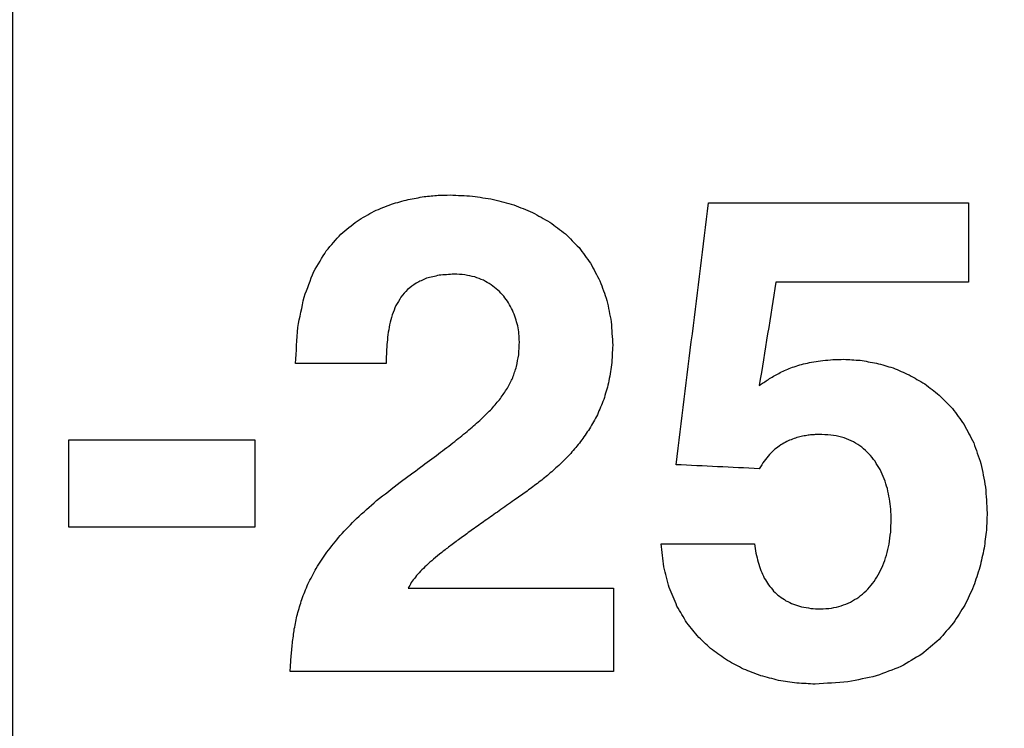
# Model space of a CAD drawing. Header units: inches. Extents: x 0.2 to 16.8, y 0.1 to 10.8.
# Tile 30 of 46: x 4.0816 to 4.2047, y 7.2071 to 7.2957. Entities that reach past the tile are written whole.
import ezdxf

# ---------------------------------------------------------------- set-up
doc = ezdxf.new("R2010")
doc.units = ezdxf.units.IN
doc.header["$LTSCALE"] = 0.935
doc.header["$MEASUREMENT"] = 0
doc.layers.get('0').update_dxf_attribs({"linetype": 'CONTINUOUS'})
doc.layers.add('DATUMCURVES', color=7, linetype='CONTINUOUS')
doc.layers.add('DIMENSIONS', color=7, linetype='CONTINUOUS')
doc.styles.get("Standard").update_dxf_attribs({"font": 'txt', "width": 0.8})
doc.dimstyles.new('DIMSTYLE_2', dxfattribs={"dimtxt": 0.125, "dimasz": 0.18, "dimexe": 0.18, "dimexo": 0.0625, "dimgap": 0.09, "dimtad": 0, "dimtih": 1, "dimtoh": 1, "dimdec": 3, "dimzin": 4, "dimdsep": 46, "dimtxsty": 'STANDARD', "dimblk": '_FILLED', "dimblk1": '_FILLED', "dimblk2": '_FILLED', "dimcen": 0.09, "dimadec": 0, "dimazin": 0, "dimtp": 0.001, "dimtm": 0.001, "dimtfac": 1, "dimtdec": 3, "dimtofl": 0, "dimtmove": 0, "dimatfit": 3, "dimldrblk": '_FILLED', "dimfxl": 1, "dimtolj": 1, "dimtzin": 4, "dimarcsym": 0})

# ---------------------------------------------------------------- blocks, each defined once
blk = doc.blocks.new('*D12')
at = {"layer": 'DIMENSIONS', "color": 2, "linetype": 'CONTINUOUS'}
for p, q in [((4.15807, 8.1638), (4.15807, 8.45783)), ((4.08072, 8.11379), (4.15807, 8.1638)), ((4.08072, 6.84791), (4.08072, 8.11379))]:
    blk.add_line(p, q, dxfattribs=at)
at = {"layer": 'DIMENSIONS', "color": 2, "linetype": 'CONTINUOUS', "width": 0.8}
for s, p in [(']', (4.22057, 9.84533)), ('2.81', (4.22057, 9.44533)), ('[', (4.22057, 9.34533)), ('.111', (4.22057, 8.82033)), ('2X ', (4.22057, 8.52033))]:
    blk.add_text(s, height=0.125, rotation=90, dxfattribs=at).set_placement(p)
blk = doc.blocks.new('_FILLED')
at = {"color": 0, "linetype": 'BYBLOCK'}
blk.add_solid([(0, 0), (-1, 0.17361), (-1, -0.17361)], dxfattribs=at)

msp = doc.modelspace()

# ---------------------------------------------------------------- linework, layer by layer
at = {"layer": 'DATUMCURVES', "color": 40, "linetype": 'CONTINUOUS'}
for points in [[(4.1259, 7.27175, -0.2495), (4.12662, 7.27204, -0.2495), (4.12734, 7.27234, -0.2495), (4.12806, 7.27263, -0.2495)], [(4.12806, 7.27263, -0.2495), (4.12876, 7.27283, -0.2495), (4.12947, 7.27302, -0.2495), (4.13017, 7.27322, -0.2495)], [(4.13017, 7.27322, -0.2495), (4.13083, 7.27334, -0.2495), (4.13149, 7.27345, -0.2495), (4.13215, 7.27357, -0.2495)], [(4.13215, 7.27357, -0.2495), (4.13274, 7.27363, -0.2495), (4.13333, 7.27368, -0.2495), (4.13392, 7.27374, -0.2495)], [(4.13392, 7.27374, -0.2495), (4.13442, 7.27375, -0.2495), (4.13491, 7.27377, -0.2495), (4.13541, 7.27378, -0.2495)], [(4.13541, 7.27378, -0.2495), (4.13633, 7.27373, -0.2495), (4.13726, 7.27369, -0.2495), (4.13819, 7.27364, -0.2495)], [(4.13819, 7.27364, -0.2495), (4.13907, 7.2735, -0.2495), (4.13996, 7.27337, -0.2495), (4.14085, 7.27323, -0.2495)], [(4.14085, 7.27323, -0.2495), (4.14169, 7.273, -0.2495), (4.14252, 7.27277, -0.2495), (4.14336, 7.27254, -0.2495)], [(4.16366, 7.24005, -0.2495), (4.16502, 7.25096, -0.2495), (4.16638, 7.26187, -0.2495), (4.16774, 7.27278, -0.2495)], [(4.16774, 7.27278, -0.2495), (4.17857, 7.27278, -0.2495), (4.18941, 7.27278, -0.2495), (4.20024, 7.27278, -0.2495)], [(4.20024, 7.27278, -0.2495), (4.20024, 7.26948, -0.2495), (4.20024, 7.26618, -0.2495), (4.20024, 7.26288, -0.2495)], [(4.12377, 7.27052, -0.2495), (4.12448, 7.27093, -0.2495), (4.12519, 7.27134, -0.2495), (4.1259, 7.27175, -0.2495)], [(4.14336, 7.27254, -0.2495), (4.14415, 7.27222, -0.2495), (4.14493, 7.27191, -0.2495), (4.14571, 7.27159, -0.2495)], [(4.14571, 7.27159, -0.2495), (4.14643, 7.27119, -0.2495), (4.14715, 7.27078, -0.2495), (4.14787, 7.27038, -0.2495)], [(4.12175, 7.26889, -0.2495), (4.12242, 7.26943, -0.2495), (4.1231, 7.26998, -0.2495), (4.12377, 7.27052, -0.2495)], [(4.14787, 7.27038, -0.2495), (4.14852, 7.26989, -0.2495), (4.14917, 7.26941, -0.2495), (4.14982, 7.26892, -0.2495)], [(4.11992, 7.2668, -0.2495), (4.12053, 7.2675, -0.2495), (4.12114, 7.26819, -0.2495), (4.12175, 7.26889, -0.2495)], [(4.14982, 7.26892, -0.2495), (4.15039, 7.26835, -0.2495), (4.15096, 7.26777, -0.2495), (4.15153, 7.2672, -0.2495)], [(4.11835, 7.26419, -0.2495), (4.11887, 7.26506, -0.2495), (4.1194, 7.26593, -0.2495), (4.11992, 7.2668, -0.2495)], [(4.15153, 7.2672, -0.2495), (4.15202, 7.26654, -0.2495), (4.1525, 7.26589, -0.2495), (4.15298, 7.26523, -0.2495)], [(4.15298, 7.26523, -0.2495), (4.15337, 7.26449, -0.2495), (4.15376, 7.26376, -0.2495), (4.15415, 7.26302, -0.2495)], [(4.11714, 7.26101, -0.2495), (4.11754, 7.26207, -0.2495), (4.11795, 7.26313, -0.2495), (4.11835, 7.26419, -0.2495)], [(4.13115, 7.26275, -0.2495), (4.1308, 7.26249, -0.2495), (4.13044, 7.26222, -0.2495), (4.13009, 7.26196, -0.2495)], [(4.13245, 7.26336, -0.2495), (4.13202, 7.26316, -0.2495), (4.13158, 7.26295, -0.2495), (4.13115, 7.26275, -0.2495)], [(4.13403, 7.26374, -0.2495), (4.1335, 7.26361, -0.2495), (4.13298, 7.26349, -0.2495), (4.13245, 7.26336, -0.2495)], [(4.13591, 7.26388, -0.2495), (4.13528, 7.26383, -0.2495), (4.13465, 7.26379, -0.2495), (4.13403, 7.26374, -0.2495)], [(4.13726, 7.26379, -0.2495), (4.13681, 7.26382, -0.2495), (4.13636, 7.26385, -0.2495), (4.13591, 7.26388, -0.2495)], [(4.13848, 7.26353, -0.2495), (4.13807, 7.26362, -0.2495), (4.13767, 7.2637, -0.2495), (4.13726, 7.26379, -0.2495)], [(4.13957, 7.26311, -0.2495), (4.13921, 7.26325, -0.2495), (4.13884, 7.26339, -0.2495), (4.13848, 7.26353, -0.2495)], [(4.14054, 7.26256, -0.2495), (4.14022, 7.26274, -0.2495), (4.1399, 7.26293, -0.2495), (4.13957, 7.26311, -0.2495)], [(4.15415, 7.26302, -0.2495), (4.15444, 7.26221, -0.2495), (4.15473, 7.26139, -0.2495), (4.15502, 7.26058, -0.2495)], [(4.17616, 7.26288, -0.2495), (4.17546, 7.25857, -0.2495), (4.17477, 7.25426, -0.2495), (4.17407, 7.24995, -0.2495)], [(4.20024, 7.26288, -0.2495), (4.19221, 7.26288, -0.2495), (4.18418, 7.26288, -0.2495), (4.17616, 7.26288, -0.2495)], [(4.13009, 7.26196, -0.2495), (4.12982, 7.26164, -0.2495), (4.12954, 7.26133, -0.2495), (4.12926, 7.26101, -0.2495)], [(4.14139, 7.26189, -0.2495), (4.14111, 7.26211, -0.2495), (4.14082, 7.26234, -0.2495), (4.14054, 7.26256, -0.2495)], [(4.14211, 7.26112, -0.2495), (4.14187, 7.26138, -0.2495), (4.14163, 7.26163, -0.2495), (4.14139, 7.26189, -0.2495)], [(4.11635, 7.25721, -0.2495), (4.11661, 7.25848, -0.2495), (4.11688, 7.25974, -0.2495), (4.11714, 7.26101, -0.2495)], [(4.12926, 7.26101, -0.2495), (4.12905, 7.26065, -0.2495), (4.12884, 7.2603, -0.2495), (4.12863, 7.25994, -0.2495)], [(4.14272, 7.26027, -0.2495), (4.14252, 7.26055, -0.2495), (4.14232, 7.26084, -0.2495), (4.14211, 7.26112, -0.2495)], [(4.14321, 7.25936, -0.2495), (4.14305, 7.25966, -0.2495), (4.14289, 7.25997, -0.2495), (4.14272, 7.26027, -0.2495)], [(4.15502, 7.26058, -0.2495), (4.1552, 7.25969, -0.2495), (4.15538, 7.25879, -0.2495), (4.15555, 7.2579, -0.2495)], [(4.12863, 7.25994, -0.2495), (4.12847, 7.25955, -0.2495), (4.12832, 7.25916, -0.2495), (4.12816, 7.25877, -0.2495)], [(4.14359, 7.25839, -0.2495), (4.14347, 7.25871, -0.2495), (4.14334, 7.25904, -0.2495), (4.14321, 7.25936, -0.2495)], [(4.12816, 7.25877, -0.2495), (4.12805, 7.25836, -0.2495), (4.12794, 7.25796, -0.2495), (4.12783, 7.25755, -0.2495)], [(4.14386, 7.2574, -0.2495), (4.14377, 7.25773, -0.2495), (4.14368, 7.25806, -0.2495), (4.14359, 7.25839, -0.2495)], [(4.15555, 7.2579, -0.2495), (4.15562, 7.25693, -0.2495), (4.15568, 7.25596, -0.2495), (4.15574, 7.25499, -0.2495)], [(4.11607, 7.25272, -0.2495), (4.11616, 7.25422, -0.2495), (4.11626, 7.25571, -0.2495), (4.11635, 7.25721, -0.2495)], [(4.12783, 7.25755, -0.2495), (4.12776, 7.25713, -0.2495), (4.12769, 7.25672, -0.2495), (4.12762, 7.2563, -0.2495)], [(4.14402, 7.2564, -0.2495), (4.14397, 7.25673, -0.2495), (4.14391, 7.25707, -0.2495), (4.14386, 7.2574, -0.2495)], [(4.12762, 7.2563, -0.2495), (4.12758, 7.25589, -0.2495), (4.12754, 7.25547, -0.2495), (4.1275, 7.25506, -0.2495)], [(4.14398, 7.2538, -0.2495), (4.14401, 7.25433, -0.2495), (4.14404, 7.25487, -0.2495), (4.14407, 7.2554, -0.2495)], [(4.14407, 7.2554, -0.2495), (4.14405, 7.25573, -0.2495), (4.14404, 7.25607, -0.2495), (4.14402, 7.2564, -0.2495)], [(4.1275, 7.25506, -0.2495), (4.12748, 7.25466, -0.2495), (4.12745, 7.25426, -0.2495), (4.12743, 7.25386, -0.2495)], [(4.15574, 7.25499, -0.2495), (4.15569, 7.25417, -0.2495), (4.15565, 7.25335, -0.2495), (4.1556, 7.25253, -0.2495)], [(4.12743, 7.25386, -0.2495), (4.12742, 7.25348, -0.2495), (4.12741, 7.2531, -0.2495), (4.1274, 7.25272, -0.2495)], [(4.14371, 7.25232, -0.2495), (4.1438, 7.25281, -0.2495), (4.14389, 7.25331, -0.2495), (4.14398, 7.2538, -0.2495)], [(4.17984, 7.25271, -0.2495), (4.18018, 7.25278, -0.2495), (4.18053, 7.25286, -0.2495), (4.18088, 7.25293, -0.2495)], [(4.18088, 7.25293, -0.2495), (4.18126, 7.25298, -0.2495), (4.18164, 7.25304, -0.2495), (4.18202, 7.25309, -0.2495)], [(4.18202, 7.25309, -0.2495), (4.18244, 7.25312, -0.2495), (4.18286, 7.25316, -0.2495), (4.18328, 7.25319, -0.2495)], [(4.18328, 7.25319, -0.2495), (4.18374, 7.2532, -0.2495), (4.1842, 7.25322, -0.2495), (4.18465, 7.25323, -0.2495)], [(4.18465, 7.25323, -0.2495), (4.18533, 7.25319, -0.2495), (4.186, 7.25315, -0.2495), (4.18667, 7.25311, -0.2495)], [(4.18667, 7.25311, -0.2495), (4.18736, 7.25299, -0.2495), (4.18804, 7.25287, -0.2495), (4.18873, 7.25275, -0.2495)], [(4.1274, 7.25272, -0.2495), (4.12363, 7.25272, -0.2495), (4.11985, 7.25272, -0.2495), (4.11607, 7.25272, -0.2495)], [(4.14324, 7.25093, -0.2495), (4.1434, 7.25139, -0.2495), (4.14355, 7.25186, -0.2495), (4.14371, 7.25232, -0.2495)], [(4.1556, 7.25253, -0.2495), (4.15548, 7.25178, -0.2495), (4.15535, 7.25102, -0.2495), (4.15522, 7.25027, -0.2495)], [(4.1765, 7.25147, -0.2495), (4.17674, 7.25159, -0.2495), (4.17699, 7.25171, -0.2495), (4.17723, 7.25183, -0.2495)], [(4.17723, 7.25183, -0.2495), (4.17749, 7.25194, -0.2495), (4.17776, 7.25205, -0.2495), (4.17802, 7.25216, -0.2495)], [(4.17802, 7.25216, -0.2495), (4.17831, 7.25226, -0.2495), (4.1786, 7.25235, -0.2495), (4.17889, 7.25245, -0.2495)], [(4.17889, 7.25245, -0.2495), (4.1792, 7.25254, -0.2495), (4.17952, 7.25262, -0.2495), (4.17984, 7.25271, -0.2495)], [(4.18873, 7.25275, -0.2495), (4.18942, 7.25255, -0.2495), (4.19011, 7.25235, -0.2495), (4.1908, 7.25215, -0.2495)], [(4.1908, 7.25215, -0.2495), (4.19147, 7.25186, -0.2495), (4.19215, 7.25157, -0.2495), (4.19282, 7.25128, -0.2495)], [(4.14257, 7.24961, -0.2495), (4.1428, 7.25005, -0.2495), (4.14302, 7.25049, -0.2495), (4.14324, 7.25093, -0.2495)], [(4.17463, 7.25033, -0.2495), (4.17482, 7.25046, -0.2495), (4.17502, 7.25059, -0.2495), (4.17521, 7.25072, -0.2495)], [(4.17521, 7.25072, -0.2495), (4.17542, 7.25085, -0.2495), (4.17562, 7.25097, -0.2495), (4.17583, 7.2511, -0.2495)], [(4.17583, 7.2511, -0.2495), (4.17606, 7.25122, -0.2495), (4.17628, 7.25135, -0.2495), (4.1765, 7.25147, -0.2495)], [(4.19282, 7.25128, -0.2495), (4.19347, 7.2509, -0.2495), (4.19412, 7.25053, -0.2495), (4.19476, 7.25015, -0.2495)], [(4.1417, 7.24833, -0.2495), (4.14199, 7.24876, -0.2495), (4.14228, 7.24918, -0.2495), (4.14257, 7.24961, -0.2495)], [(4.15522, 7.25027, -0.2495), (4.15502, 7.24958, -0.2495), (4.15482, 7.24889, -0.2495), (4.15462, 7.2482, -0.2495)], [(4.17407, 7.24995, -0.2495), (4.17426, 7.25008, -0.2495), (4.17444, 7.2502, -0.2495), (4.17463, 7.25033, -0.2495)], [(4.19476, 7.25015, -0.2495), (4.19537, 7.24968, -0.2495), (4.19598, 7.24922, -0.2495), (4.19658, 7.24875, -0.2495)], [(4.14061, 7.24705, -0.2495), (4.14098, 7.24748, -0.2495), (4.14134, 7.2479, -0.2495), (4.1417, 7.24833, -0.2495)], [(4.15462, 7.2482, -0.2495), (4.15435, 7.24756, -0.2495), (4.15409, 7.24693, -0.2495), (4.15382, 7.24629, -0.2495)], [(4.19658, 7.24875, -0.2495), (4.19714, 7.24819, -0.2495), (4.19769, 7.24762, -0.2495), (4.19824, 7.24706, -0.2495)], [(4.1393, 7.24575, -0.2495), (4.13974, 7.24618, -0.2495), (4.14018, 7.24662, -0.2495), (4.14061, 7.24705, -0.2495)], [(4.19824, 7.24706, -0.2495), (4.19872, 7.2464, -0.2495), (4.1992, 7.24573, -0.2495), (4.19969, 7.24507, -0.2495)], [(4.13776, 7.24439, -0.2495), (4.13828, 7.24484, -0.2495), (4.13879, 7.2453, -0.2495), (4.1393, 7.24575, -0.2495)], [(4.15382, 7.24629, -0.2495), (4.15349, 7.24571, -0.2495), (4.15317, 7.24512, -0.2495), (4.15285, 7.24454, -0.2495)], [(4.13599, 7.24296, -0.2495), (4.13658, 7.24344, -0.2495), (4.13717, 7.24391, -0.2495), (4.13776, 7.24439, -0.2495)], [(4.15285, 7.24454, -0.2495), (4.15247, 7.24401, -0.2495), (4.1521, 7.24347, -0.2495), (4.15173, 7.24294, -0.2495)], [(4.19969, 7.24507, -0.2495), (4.20009, 7.24431, -0.2495), (4.20049, 7.24354, -0.2495), (4.20089, 7.24278, -0.2495)], [(4.08774, 7.23224, -0.2495), (4.08774, 7.23588, -0.2495), (4.08774, 7.23952, -0.2495), (4.08774, 7.24316, -0.2495)], [(4.08774, 7.24316, -0.2495), (4.09549, 7.24316, -0.2495), (4.10324, 7.24316, -0.2495), (4.11099, 7.24316, -0.2495)], [(4.11099, 7.24316, -0.2495), (4.11099, 7.23952, -0.2495), (4.11099, 7.23588, -0.2495), (4.11099, 7.23224, -0.2495)], [(4.17824, 7.24326, -0.2495), (4.17799, 7.24315, -0.2495), (4.17774, 7.24305, -0.2495), (4.1775, 7.24294, -0.2495)], [(4.17897, 7.24349, -0.2495), (4.17873, 7.24341, -0.2495), (4.17848, 7.24334, -0.2495), (4.17824, 7.24326, -0.2495)], [(4.17967, 7.24365, -0.2495), (4.17944, 7.2436, -0.2495), (4.1792, 7.24354, -0.2495), (4.17897, 7.24349, -0.2495)], [(4.18033, 7.24375, -0.2495), (4.18011, 7.24372, -0.2495), (4.17989, 7.24368, -0.2495), (4.17967, 7.24365, -0.2495)], [(4.18093, 7.2438, -0.2495), (4.18073, 7.24378, -0.2495), (4.18053, 7.24377, -0.2495), (4.18033, 7.24375, -0.2495)], [(4.18146, 7.24382, -0.2495), (4.18129, 7.24381, -0.2495), (4.18111, 7.24381, -0.2495), (4.18093, 7.2438, -0.2495)], [(4.18191, 7.24383, -0.2495), (4.18176, 7.24383, -0.2495), (4.18161, 7.24382, -0.2495), (4.18146, 7.24382, -0.2495)], [(4.18337, 7.24372, -0.2495), (4.18289, 7.24376, -0.2495), (4.1824, 7.24379, -0.2495), (4.18191, 7.24383, -0.2495)], [(4.18469, 7.2434, -0.2495), (4.18425, 7.24351, -0.2495), (4.18381, 7.24361, -0.2495), (4.18337, 7.24372, -0.2495)], [(4.18586, 7.24291, -0.2495), (4.18547, 7.24307, -0.2495), (4.18508, 7.24324, -0.2495), (4.18469, 7.2434, -0.2495)], [(4.13397, 7.24141, -0.2495), (4.13464, 7.24193, -0.2495), (4.13531, 7.24244, -0.2495), (4.13599, 7.24296, -0.2495)], [(4.15173, 7.24294, -0.2495), (4.15132, 7.24245, -0.2495), (4.1509, 7.24195, -0.2495), (4.15049, 7.24146, -0.2495)], [(4.17603, 7.24198, -0.2495), (4.17579, 7.24176, -0.2495), (4.17556, 7.24154, -0.2495), (4.17533, 7.24132, -0.2495)], [(4.17675, 7.24252, -0.2495), (4.17651, 7.24234, -0.2495), (4.17627, 7.24216, -0.2495), (4.17603, 7.24198, -0.2495)], [(4.1775, 7.24294, -0.2495), (4.17725, 7.2428, -0.2495), (4.177, 7.24266, -0.2495), (4.17675, 7.24252, -0.2495)], [(4.18689, 7.24224, -0.2495), (4.18655, 7.24246, -0.2495), (4.18621, 7.24269, -0.2495), (4.18586, 7.24291, -0.2495)], [(4.18779, 7.24142, -0.2495), (4.18749, 7.24169, -0.2495), (4.18719, 7.24197, -0.2495), (4.18689, 7.24224, -0.2495)], [(4.20089, 7.24278, -0.2495), (4.20119, 7.24191, -0.2495), (4.20149, 7.24105, -0.2495), (4.20179, 7.24018, -0.2495)], [(4.13169, 7.23972, -0.2495), (4.13245, 7.24028, -0.2495), (4.13321, 7.24085, -0.2495), (4.13397, 7.24141, -0.2495)], [(4.15049, 7.24146, -0.2495), (4.15005, 7.24101, -0.2495), (4.1496, 7.24056, -0.2495), (4.14916, 7.24011, -0.2495)], [(4.17533, 7.24132, -0.2495), (4.17511, 7.24105, -0.2495), (4.17489, 7.24078, -0.2495), (4.17467, 7.24051, -0.2495)], [(4.18855, 7.24048, -0.2495), (4.1883, 7.24079, -0.2495), (4.18804, 7.24111, -0.2495), (4.18779, 7.24142, -0.2495)], [(4.12916, 7.23787, -0.2495), (4.13, 7.23849, -0.2495), (4.13085, 7.2391, -0.2495), (4.13169, 7.23972, -0.2495)], [(4.14916, 7.24011, -0.2495), (4.14869, 7.23969, -0.2495), (4.14823, 7.23928, -0.2495), (4.14776, 7.23886, -0.2495)], [(4.17407, 7.23955, -0.2495), (4.1706, 7.23972, -0.2495), (4.16713, 7.23988, -0.2495), (4.16366, 7.24005, -0.2495)], [(4.17467, 7.24051, -0.2495), (4.17447, 7.24019, -0.2495), (4.17427, 7.23987, -0.2495), (4.17407, 7.23955, -0.2495)], [(4.18919, 7.23943, -0.2495), (4.18898, 7.23978, -0.2495), (4.18876, 7.24013, -0.2495), (4.18855, 7.24048, -0.2495)], [(4.1897, 7.23828, -0.2495), (4.18953, 7.23866, -0.2495), (4.18936, 7.23905, -0.2495), (4.18919, 7.23943, -0.2495)], [(4.20179, 7.24018, -0.2495), (4.20199, 7.23921, -0.2495), (4.20218, 7.23823, -0.2495), (4.20237, 7.23726, -0.2495)], [(4.14776, 7.23886, -0.2495), (4.14728, 7.23847, -0.2495), (4.1468, 7.23809, -0.2495), (4.14632, 7.2377, -0.2495)], [(4.19009, 7.23706, -0.2495), (4.18996, 7.23747, -0.2495), (4.18983, 7.23787, -0.2495), (4.1897, 7.23828, -0.2495)], [(4.1262, 7.23556, -0.2495), (4.12719, 7.23633, -0.2495), (4.12817, 7.2371, -0.2495), (4.12916, 7.23787, -0.2495)], [(4.14632, 7.2377, -0.2495), (4.14583, 7.23734, -0.2495), (4.14535, 7.23698, -0.2495), (4.14486, 7.23662, -0.2495)], [(4.19036, 7.23579, -0.2495), (4.19027, 7.23621, -0.2495), (4.19018, 7.23664, -0.2495), (4.19009, 7.23706, -0.2495)], [(4.20237, 7.23726, -0.2495), (4.20244, 7.23618, -0.2495), (4.2025, 7.23509, -0.2495), (4.20257, 7.23401, -0.2495)], [(4.14486, 7.23662, -0.2495), (4.14438, 7.23628, -0.2495), (4.14389, 7.23594, -0.2495), (4.14341, 7.2356, -0.2495)], [(4.19052, 7.23449, -0.2495), (4.19047, 7.23492, -0.2495), (4.19041, 7.23536, -0.2495), (4.19036, 7.23579, -0.2495)], [(4.12371, 7.23334, -0.2495), (4.12454, 7.23408, -0.2495), (4.12537, 7.23482, -0.2495), (4.1262, 7.23556, -0.2495)], [(4.14341, 7.2356, -0.2495), (4.14278, 7.23516, -0.2495), (4.14215, 7.23472, -0.2495), (4.14153, 7.23428, -0.2495)], [(4.19057, 7.23317, -0.2495), (4.19056, 7.23361, -0.2495), (4.19054, 7.23405, -0.2495), (4.19052, 7.23449, -0.2495)], [(4.12165, 7.23119, -0.2495), (4.12234, 7.23191, -0.2495), (4.12303, 7.23262, -0.2495), (4.12371, 7.23334, -0.2495)], [(4.14153, 7.23428, -0.2495), (4.14095, 7.23387, -0.2495), (4.14038, 7.23347, -0.2495), (4.1398, 7.23306, -0.2495)], [(4.20257, 7.23401, -0.2495), (4.20254, 7.2333, -0.2495), (4.20251, 7.23259, -0.2495), (4.20248, 7.23188, -0.2495)], [(4.11099, 7.23224, -0.2495), (4.10324, 7.23224, -0.2495), (4.09549, 7.23224, -0.2495), (4.08774, 7.23224, -0.2495)], [(4.13822, 7.23194, -0.2495), (4.13774, 7.2316, -0.2495), (4.13727, 7.23125, -0.2495), (4.13679, 7.23091, -0.2495)], [(4.1398, 7.23306, -0.2495), (4.13927, 7.23269, -0.2495), (4.13875, 7.23231, -0.2495), (4.13822, 7.23194, -0.2495)], [(4.19051, 7.23161, -0.2495), (4.19053, 7.23213, -0.2495), (4.19055, 7.23265, -0.2495), (4.19057, 7.23317, -0.2495)], [(4.11998, 7.22911, -0.2495), (4.12054, 7.2298, -0.2495), (4.1211, 7.2305, -0.2495), (4.12165, 7.23119, -0.2495)], [(4.13679, 7.23091, -0.2495), (4.13636, 7.23059, -0.2495), (4.13593, 7.23028, -0.2495), (4.1355, 7.22996, -0.2495)], [(4.19031, 7.23013, -0.2495), (4.19038, 7.23062, -0.2495), (4.19044, 7.23112, -0.2495), (4.19051, 7.23161, -0.2495)], [(4.20248, 7.23188, -0.2495), (4.20238, 7.23112, -0.2495), (4.20229, 7.23036, -0.2495), (4.20219, 7.2296, -0.2495)], [(4.1355, 7.22996, -0.2495), (4.13511, 7.22966, -0.2495), (4.13473, 7.22937, -0.2495), (4.13435, 7.22907, -0.2495)], [(4.16215, 7.22728, -0.2495), (4.16204, 7.22824, -0.2495), (4.16193, 7.22919, -0.2495), (4.16182, 7.23015, -0.2495)], [(4.16182, 7.23015, -0.2495), (4.16571, 7.23015, -0.2495), (4.1696, 7.23015, -0.2495), (4.17349, 7.23015, -0.2495)], [(4.17349, 7.23015, -0.2495), (4.17355, 7.22976, -0.2495), (4.1736, 7.22936, -0.2495), (4.17366, 7.22897, -0.2495)], [(4.18998, 7.22873, -0.2495), (4.19009, 7.2292, -0.2495), (4.1902, 7.22966, -0.2495), (4.19031, 7.23013, -0.2495)], [(4.20219, 7.2296, -0.2495), (4.20201, 7.22881, -0.2495), (4.20184, 7.22802, -0.2495), (4.20166, 7.22723, -0.2495)], [(4.11865, 7.22709, -0.2495), (4.11909, 7.22776, -0.2495), (4.11954, 7.22844, -0.2495), (4.11998, 7.22911, -0.2495)], [(4.13435, 7.22907, -0.2495), (4.13401, 7.22879, -0.2495), (4.13367, 7.22852, -0.2495), (4.13333, 7.22824, -0.2495)], [(4.17366, 7.22897, -0.2495), (4.17375, 7.2286, -0.2495), (4.17383, 7.22823, -0.2495), (4.17392, 7.22786, -0.2495)], [(4.18953, 7.22744, -0.2495), (4.18968, 7.22787, -0.2495), (4.18983, 7.2283, -0.2495), (4.18998, 7.22873, -0.2495)], [(4.11762, 7.22513, -0.2495), (4.11797, 7.22578, -0.2495), (4.11831, 7.22644, -0.2495), (4.11865, 7.22709, -0.2495)], [(4.13245, 7.22746, -0.2495), (4.13219, 7.22721, -0.2495), (4.13194, 7.22697, -0.2495), (4.13169, 7.22672, -0.2495)], [(4.13333, 7.22824, -0.2495), (4.13303, 7.22798, -0.2495), (4.13274, 7.22772, -0.2495), (4.13245, 7.22746, -0.2495)], [(4.16281, 7.22468, -0.2495), (4.16259, 7.22555, -0.2495), (4.16237, 7.22641, -0.2495), (4.16215, 7.22728, -0.2495)], [(4.17392, 7.22786, -0.2495), (4.17403, 7.22751, -0.2495), (4.17415, 7.22717, -0.2495), (4.17426, 7.22682, -0.2495)], [(4.18895, 7.22626, -0.2495), (4.18914, 7.22665, -0.2495), (4.18933, 7.22705, -0.2495), (4.18953, 7.22744, -0.2495)], [(4.20166, 7.22723, -0.2495), (4.2014, 7.22643, -0.2495), (4.20113, 7.22564, -0.2495), (4.20087, 7.22484, -0.2495)], [(4.13106, 7.226, -0.2495), (4.13089, 7.22577, -0.2495), (4.13072, 7.22553, -0.2495), (4.13055, 7.2253, -0.2495)], [(4.13169, 7.22672, -0.2495), (4.13148, 7.22648, -0.2495), (4.13127, 7.22624, -0.2495), (4.13106, 7.226, -0.2495)], [(4.17426, 7.22682, -0.2495), (4.17441, 7.2265, -0.2495), (4.17456, 7.22619, -0.2495), (4.1747, 7.22587, -0.2495)], [(4.1747, 7.22587, -0.2495), (4.17488, 7.22559, -0.2495), (4.17506, 7.2253, -0.2495), (4.17524, 7.22502, -0.2495)], [(4.18825, 7.2252, -0.2495), (4.18848, 7.22555, -0.2495), (4.18872, 7.22591, -0.2495), (4.18895, 7.22626, -0.2495)], [(4.11686, 7.22321, -0.2495), (4.11711, 7.22385, -0.2495), (4.11737, 7.22449, -0.2495), (4.11762, 7.22513, -0.2495)], [(4.13055, 7.2253, -0.2495), (4.13042, 7.22507, -0.2495), (4.13029, 7.22484, -0.2495), (4.13016, 7.22461, -0.2495)], [(4.13016, 7.22461, -0.2495), (4.13871, 7.22461, -0.2495), (4.14727, 7.22461, -0.2495), (4.15582, 7.22461, -0.2495)], [(4.15582, 7.22461, -0.2495), (4.15582, 7.22114, -0.2495), (4.15582, 7.21767, -0.2495), (4.15582, 7.2142, -0.2495)], [(4.16378, 7.22235, -0.2495), (4.16345, 7.22313, -0.2495), (4.16313, 7.2239, -0.2495), (4.16281, 7.22468, -0.2495)], [(4.17524, 7.22502, -0.2495), (4.17545, 7.22476, -0.2495), (4.17566, 7.22451, -0.2495), (4.17586, 7.22425, -0.2495)], [(4.18744, 7.22427, -0.2495), (4.18771, 7.22458, -0.2495), (4.18798, 7.22489, -0.2495), (4.18825, 7.2252, -0.2495)], [(4.20087, 7.22484, -0.2495), (4.2005, 7.22406, -0.2495), (4.20014, 7.22328, -0.2495), (4.19978, 7.2225, -0.2495)], [(4.17586, 7.22425, -0.2495), (4.17611, 7.22403, -0.2495), (4.17635, 7.22381, -0.2495), (4.17659, 7.22359, -0.2495)], [(4.17659, 7.22359, -0.2495), (4.17687, 7.22341, -0.2495), (4.17714, 7.22322, -0.2495), (4.17741, 7.22304, -0.2495)], [(4.18548, 7.22286, -0.2495), (4.18582, 7.22307, -0.2495), (4.18617, 7.22328, -0.2495), (4.18651, 7.22349, -0.2495)], [(4.18651, 7.22349, -0.2495), (4.18682, 7.22375, -0.2495), (4.18713, 7.22401, -0.2495), (4.18744, 7.22427, -0.2495)], [(4.1163, 7.22135, -0.2495), (4.11649, 7.22197, -0.2495), (4.11667, 7.22259, -0.2495), (4.11686, 7.22321, -0.2495)], [(4.16502, 7.22027, -0.2495), (4.1646, 7.22096, -0.2495), (4.16419, 7.22166, -0.2495), (4.16378, 7.22235, -0.2495)], [(4.17741, 7.22304, -0.2495), (4.17772, 7.22289, -0.2495), (4.17803, 7.22275, -0.2495), (4.17834, 7.2226, -0.2495)], [(4.17834, 7.2226, -0.2495), (4.17868, 7.22249, -0.2495), (4.17903, 7.22239, -0.2495), (4.17937, 7.22228, -0.2495)], [(4.17937, 7.22228, -0.2495), (4.17975, 7.22221, -0.2495), (4.18012, 7.22215, -0.2495), (4.1805, 7.22208, -0.2495)], [(4.18174, 7.22201, -0.2495), (4.18219, 7.22204, -0.2495), (4.18264, 7.22208, -0.2495), (4.18309, 7.22211, -0.2495)], [(4.18309, 7.22211, -0.2495), (4.1835, 7.2222, -0.2495), (4.18392, 7.2223, -0.2495), (4.18433, 7.22239, -0.2495)], [(4.18433, 7.22239, -0.2495), (4.18471, 7.22255, -0.2495), (4.1851, 7.2227, -0.2495), (4.18548, 7.22286, -0.2495)], [(4.19978, 7.2225, -0.2495), (4.1993, 7.22175, -0.2495), (4.19883, 7.22101, -0.2495), (4.19835, 7.22026, -0.2495)], [(4.11592, 7.21952, -0.2495), (4.11605, 7.22013, -0.2495), (4.11618, 7.22074, -0.2495), (4.1163, 7.22135, -0.2495)], [(4.1805, 7.22208, -0.2495), (4.18091, 7.22206, -0.2495), (4.18133, 7.22203, -0.2495), (4.18174, 7.22201, -0.2495)], [(4.1665, 7.21845, -0.2495), (4.16601, 7.21906, -0.2495), (4.16551, 7.21966, -0.2495), (4.16502, 7.22027, -0.2495)], [(4.19835, 7.22026, -0.2495), (4.19776, 7.21957, -0.2495), (4.19716, 7.21888, -0.2495), (4.19657, 7.21819, -0.2495)], [(4.11568, 7.21772, -0.2495), (4.11576, 7.21832, -0.2495), (4.11584, 7.21892, -0.2495), (4.11592, 7.21952, -0.2495)], [(4.1682, 7.21688, -0.2495), (4.16763, 7.2174, -0.2495), (4.16707, 7.21793, -0.2495), (4.1665, 7.21845, -0.2495)], [(4.11552, 7.21595, -0.2495), (4.11557, 7.21654, -0.2495), (4.11562, 7.21713, -0.2495), (4.11568, 7.21772, -0.2495)], [(4.19657, 7.21819, -0.2495), (4.19584, 7.21758, -0.2495), (4.19511, 7.21696, -0.2495), (4.19439, 7.21635, -0.2495)], [(4.11541, 7.2142, -0.2495), (4.11544, 7.21478, -0.2495), (4.11548, 7.21537, -0.2495), (4.11552, 7.21595, -0.2495)], [(4.17008, 7.21556, -0.2495), (4.16945, 7.216, -0.2495), (4.16883, 7.21644, -0.2495), (4.1682, 7.21688, -0.2495)], [(4.19439, 7.21635, -0.2495), (4.19352, 7.21584, -0.2495), (4.19265, 7.21532, -0.2495), (4.19178, 7.21481, -0.2495)], [(4.1721, 7.21449, -0.2495), (4.17143, 7.21485, -0.2495), (4.17075, 7.2152, -0.2495), (4.17008, 7.21556, -0.2495)], [(4.19178, 7.21481, -0.2495), (4.19076, 7.21442, -0.2495), (4.18974, 7.21402, -0.2495), (4.18871, 7.21363, -0.2495)], [(4.15582, 7.2142, -0.2495), (4.14235, 7.2142, -0.2495), (4.12888, 7.2142, -0.2495), (4.11541, 7.2142, -0.2495)], [(4.17425, 7.21366, -0.2495), (4.17353, 7.21394, -0.2495), (4.17282, 7.21421, -0.2495), (4.1721, 7.21449, -0.2495)], [(4.17648, 7.21308, -0.2495), (4.17573, 7.21327, -0.2495), (4.17499, 7.21347, -0.2495), (4.17425, 7.21366, -0.2495)], [(4.18871, 7.21363, -0.2495), (4.18753, 7.21338, -0.2495), (4.18634, 7.21313, -0.2495), (4.18515, 7.21288, -0.2495)], [(4.17876, 7.21273, -0.2495), (4.178, 7.21285, -0.2495), (4.17724, 7.21296, -0.2495), (4.17648, 7.21308, -0.2495)], [(4.18107, 7.21261, -0.2495), (4.1803, 7.21265, -0.2495), (4.17953, 7.21269, -0.2495), (4.17876, 7.21273, -0.2495)], [(4.18515, 7.21288, -0.2495), (4.18379, 7.21279, -0.2495), (4.18243, 7.2127, -0.2495), (4.18107, 7.21261, -0.2495)]]:
    msp.add_open_spline(points, degree=3, dxfattribs=at)

# ---------------------------------------------------------------- dimensions: what is measured, and where the dimension line sits
at = {"layer": 'DIMENSIONS', "color": 2, "linetype": 'CONTINUOUS'}
dim = msp.add_ordinate_dim(feature_location=(4.08072, 6.84791), offset=(0.07735, 1.60992), dtype=0, origin=(3.96994, 7.89183), text='2X <>', dimstyle='DIMSTYLE_2', dxfattribs=at)
dim.commit()
dim.dimension.update_dxf_attribs({"geometry": '*D12', "text_midpoint": (4.15807, 9.23283)})

doc.saveas('drawing.dxf')
